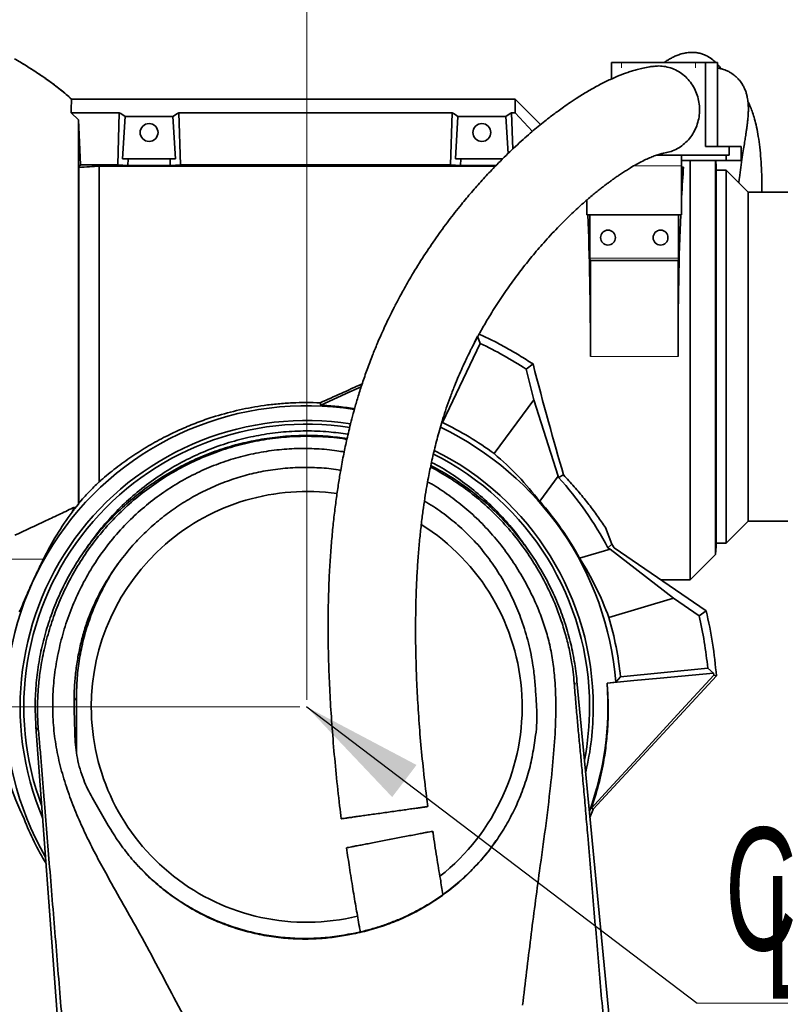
# Model space of a CAD drawing. Header units: millimetres. Extents: x 0 to 11920, y 0 to 8400.
# Tile 49 of 56: x 7250 to 7684, y 6467 to 7029. Entities that reach past the tile are written whole.
import ezdxf

# ---------------------------------------------------------------- set-up
doc = ezdxf.new("R2010")
doc.units = ezdxf.units.MM
doc.header["$LTSCALE"] = 20
doc.header["$PDSIZE"] = -1
doc.styles.add('SLDTEXTSTYLE0', font='TXT', dxfattribs={"width": 0.605})
doc.dimstyles.new('SLDDIMSTYLE0', dxfattribs={"dimtxt": 70, "dimasz": 70, "dimexe": 0, "dimexo": 0.0625, "dimgap": 17.5, "dimtad": 1, "dimdec": 0, "dimrnd": 1e-09, "dimzin": 12, "dimdsep": 46, "dimtxsty": 'SLDTEXTSTYLE0', "dimsah": 1, "dimcen": 0.09, "dimadec": 0, "dimazin": 3, "dimtfac": 1, "dimtofl": 0, "dimtmove": 0, "dimatfit": 3, "dimfxl": 1, "dimfrac": 2, "dimtolj": 1, "dimtzin": 12, "dimarcsym": 0})
doc.dimstyles.new('SLDDIMSTYLE1', dxfattribs={"dimtxt": 70, "dimasz": 70, "dimexe": 0, "dimexo": 0.0625, "dimgap": 17.5, "dimtad": 1, "dimdec": 1, "dimrnd": 1e-09, "dimzin": 12, "dimdsep": 46, "dimtxsty": 'SLDTEXTSTYLE0', "dimsah": 1, "dimcen": 0.09, "dimadec": 0, "dimazin": 3, "dimtfac": 1, "dimtofl": 0, "dimtmove": 0, "dimatfit": 3, "dimfxl": 1, "dimfrac": 2, "dimtolj": 1, "dimtzin": 12, "dimarcsym": 0})
doc.dimstyles.new('SLDDIMSTYLE2', dxfattribs={"dimtxt": 0.18, "dimasz": 70, "dimexe": 0, "dimexo": 0.0625, "dimgap": 0, "dimtad": 0, "dimtih": 1, "dimtoh": 1, "dimdec": 0, "dimrnd": 1e-09, "dimzin": 0, "dimdsep": 46, "dimtxsty": 'Standard', "dimsah": 1, "dimcen": 0.09, "dimadec": 0, "dimazin": 0, "dimtfac": 70, "dimtdec": 0, "dimtofl": 0, "dimtmove": 0, "dimatfit": 3, "dimfxl": 1, "dimfrac": 2, "dimtolj": 1, "dimtzin": 0, "dimarcsym": 0})

# ---------------------------------------------------------------- blocks, each defined once
blk = doc.blocks.new('_D')
at = {"color": 7, "linetype": 'Continuous', "lineweight": 0}
for p, q in [((7022.41, 6693.42), (7022.41, 7399.43)), ((9006.29, 6939.48), (9006.29, 7399.43)), ((7022.41, 7369.43), (9006.29, 7369.43))]:
    blk.add_line(p, q, dxfattribs=at)
at = {"color": 7, "linetype": 'Continuous', "lineweight": 18}
for centre, start, end in [((8014.84, 7423.15), 153.4349, 206.5651), ((8013.86, 7423.15), 333.4349, 26.5651)]:
    blk.add_arc(centre, 120.11, start, end, dxfattribs=at)
for points in [[(7022.41, 7369.43), (7092.41, 7359.43), (7092.41, 7379.43)], [(9006.29, 7369.43), (8936.29, 7379.43), (8936.29, 7359.43)]]:
    blk.add_solid(points, dxfattribs=at)
at = {"color": 7, "linetype": 'Continuous', "lineweight": 18, "insert": (7907.41, 7459.67), "char_height": 70, "attachment_point": 1, "style": 'SLDTEXTSTYLE0'}
blk.add_mtext('1984', dxfattribs=at)
blk = doc.blocks.new('_D_1')
at = {"color": 7, "linetype": 'Continuous', "lineweight": 0}
for p, q in [((7413.79, 6640.48), (7413.79, 7119.43)), ((8806.29, 6840.48), (8806.29, 7119.43)), ((7413.79, 7089.43), (8806.29, 7089.43))]:
    blk.add_line(p, q, dxfattribs=at)
at = {"color": 7, "linetype": 'Continuous', "lineweight": 18}
for points in [[(7413.79, 7089.43), (7483.79, 7079.43), (7483.79, 7099.43)], [(8806.29, 7089.43), (8736.29, 7099.43), (8736.29, 7079.43)]]:
    blk.add_solid(points, dxfattribs=at)
at = {"color": 7, "linetype": 'Continuous', "lineweight": 18, "insert": (8003.1, 7179.67), "char_height": 70, "attachment_point": 1, "style": 'SLDTEXTSTYLE0'}
blk.add_mtext('1393', dxfattribs=at)
blk = doc.blocks.new('_D_2')
at = {"color": 7, "linetype": 'Continuous', "lineweight": 0}
for p, q in [((7409.79, 6636.48), (6331.13, 6636.48)), ((6361.13, 6636.48), (6361.13, 5511.48)), ((7409.79, 5511.48), (6331.13, 5511.48))]:
    blk.add_line(p, q, dxfattribs=at)
at = {"color": 7, "linetype": 'Continuous', "lineweight": 18}
for points in [[(6361.13, 6636.48), (6351.13, 6566.48), (6371.13, 6566.48)], [(6361.13, 5511.48), (6371.13, 5581.48), (6351.13, 5581.48)]]:
    blk.add_solid(points, dxfattribs=at)
at = {"color": 7, "linetype": 'Continuous', "lineweight": 18, "insert": (6270.89, 5967.04), "char_height": 70, "attachment_point": 1, "rotation": 90, "style": 'SLDTEXTSTYLE0'}
blk.add_mtext('1125', dxfattribs=at)
blk = doc.blocks.new('_D_3')
at = {"color": 7, "linetype": 'Continuous', "lineweight": 0}
for p, q in [((7133.69, 6892.98), (7133.69, 7259.43)), ((9006.29, 6939.48), (9006.29, 7259.43)), ((7133.69, 7229.43), (9006.29, 7229.43))]:
    blk.add_line(p, q, dxfattribs=at)
at = {"color": 7, "linetype": 'Continuous', "lineweight": 18}
for points in [[(7133.69, 7229.43), (7203.69, 7219.43), (7203.69, 7239.43)], [(9006.29, 7229.43), (8936.29, 7239.43), (8936.29, 7219.43)]]:
    blk.add_solid(points, dxfattribs=at)
at = {"color": 7, "linetype": 'Continuous', "lineweight": 18, "insert": (7963.05, 7319.67), "char_height": 70, "attachment_point": 1, "style": 'SLDTEXTSTYLE0'}
blk.add_mtext('1873', dxfattribs=at)
blk = doc.blocks.new('SW_SYMBOL_MOD_CL')
at = {"color": 0, "linetype": 'Continuous', "lineweight": 0, "char_height": 15515, "attachment_point": 5, "style": 'SLDTEXTSTYLE0'}
for s, insert in [('C', (8000, 12000)), ('L', (12000, 6000))]:
    blk.add_mtext(s, dxfattribs=dict(at, insert=insert))
blk = doc.blocks.new('SW_NOTE_0_1')
at = {"color": 0, "linetype": 'Continuous', "lineweight": 0}
for p, q in [((0, 0), (331.11, 0)), ((331.11, 0), (0, 0)), ((0, 0), (331.11, 0)), ((331.11, 0), (0, 0)), ((0, 0), (331.11, 0)), ((331.11, 0), (0, 0))]:
    blk.add_line(p, q, dxfattribs=at)
at = {"color": 0, "linetype": 'Continuous', "lineweight": 0, "xscale": 0.004511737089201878, "yscale": 0.004511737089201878, "zscale": 0.004511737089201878}
blk.add_blockref('SW_SYMBOL_MOD_CL', (0.3, 10.67), dxfattribs=at)
at = {"color": 0, "linetype": 'Continuous', "lineweight": 0, "insert": (117.35, 90.79), "char_height": 70, "attachment_point": 1, "style": 'SLDTEXTSTYLE0'}
blk.add_mtext('Axis 3', dxfattribs=at)

msp = doc.modelspace()

# ---------------------------------------------------------------- linework, layer by layer
at = {"color": 7, "linetype": 'Continuous', "lineweight": 35}
for p, q in [((7587.81, 7004.48), (7587.81, 6995.07)), ((7593.45, 7004.48), (7587.81, 7004.48)), ((7635.74, 7004.48), (7593.45, 7004.48)), ((7641.38, 7004.48), (7635.74, 7004.48)), ((7641.38, 6956.48), (7641.38, 7004.48)), ((7641.38, 7004.48), (7648.22, 7004.48)), ((7648.22, 6956.48), (7648.22, 7004.48)), ((7279.59, 6983.48), (7279.59, 6983.48)), ((7279.59, 6983.48), (7532.79, 6983.48)), ((7532.79, 6975.77), (7532.79, 6983.48)), ((7547.28, 6968.99), (7532.79, 6983.48)), ((7279.27, 6975.77), (7283.47, 6971.73)), ((7306.8, 6975.77), (7279.27, 6975.77)), ((7305.9, 6945.93), (7306.8, 6975.77)), ((7310.14, 6973.59), (7308.68, 6949.48)), ((7310.14, 6973.59), (7337.44, 6973.59)), ((7337.44, 6973.59), (7338.9, 6949.48)), ((7341.69, 6945.93), (7340.78, 6975.77)), ((7340.78, 6975.77), (7496.8, 6975.77)), ((7495.9, 6945.93), (7496.8, 6975.77)), ((7500.14, 6973.59), (7498.68, 6949.48)), ((7500.14, 6973.59), (7527.44, 6973.59)), ((7527.44, 6973.59), (7528.72, 6952.48)), ((7531.41, 6955.04), (7530.78, 6975.77)), ((7530.78, 6975.77), (7532.79, 6975.77)), ((7542.61, 6965.1), (7532.79, 6975.77)), ((7284.7, 6945.93), (7283.47, 6971.73)), ((7655, 6956.48), (7641.38, 6956.48)), ((7655, 6956.48), (7661.84, 6956.48)), ((7655, 6956.48), (7655, 6951.48)), ((7661.84, 6956.48), (7661.84, 6948.48)), ((7308.68, 6949.48), (7311.78, 6949.48)), ((7311.78, 6949.48), (7311.66, 6945.58)), ((7335.8, 6949.48), (7311.78, 6949.48)), ((7335.92, 6945.58), (7335.8, 6949.48)), ((7338.9, 6949.48), (7335.8, 6949.48)), ((7498.68, 6949.48), (7501.78, 6949.48)), ((7501.66, 6945.58), (7501.78, 6949.48)), ((7525.8, 6949.48), (7501.78, 6949.48)), ((7627.79, 6951.48), (7613.29, 6951.48)), ((7627.79, 6951.48), (7627.79, 6945.48)), ((7627.79, 6951.48), (7653.29, 6951.48)), ((7653.29, 6951.48), (7653.29, 6948.48)), ((7653.29, 6951.48), (7655, 6951.48)), ((7283.68, 6944.56), (7284.7, 6945.93)), ((7283.68, 6944.56), (7283.68, 6752.82)), ((7284.7, 6945.93), (7305.9, 6945.93)), ((7295.29, 6765.02), (7295.29, 6945.3)), ((7521.55, 6945.3), (7295.29, 6945.3)), ((7311.66, 6945.58), (7305.9, 6945.93)), ((7335.92, 6945.58), (7311.66, 6945.58)), ((7335.92, 6945.58), (7341.69, 6945.93)), ((7495.9, 6945.93), (7341.69, 6945.93)), ((7501.66, 6945.58), (7495.9, 6945.93)), ((7521.82, 6945.58), (7501.66, 6945.58)), ((7627.79, 6948.48), (7653.29, 6948.48)), ((7627.79, 6917.48), (7627.79, 6945.48)), ((7628.93, 6944.62), (7627.79, 6944.62)), ((7628.93, 6944.62), (7627.79, 6943.48)), ((7632.79, 6708.98), (7632.79, 6948.48)), ((7647.24, 6723.43), (7647.24, 6948.48)), ((7647.48, 6944.96), (7647.29, 6948.48)), ((7647.48, 6944.96), (7647.48, 6728)), ((7653.29, 6948.48), (7661.84, 6948.48)), ((7653.29, 6942.98), (7647.48, 6942.98)), ((7665.79, 6930.48), (7653.29, 6942.98)), ((7653.29, 6942.98), (7653.29, 6729.98)), ((7909.44, 6930.48), (7665.79, 6930.48)), ((7665.79, 6742.48), (7665.79, 6930.48)), ((7573.79, 6925.97), (7573.79, 6917.48)), ((7573.79, 6917.48), (7627.79, 6917.48)), ((7575.5, 6892.68), (7575.5, 6917.48)), ((7626.08, 6917.48), (7626.08, 6892.68)), ((7575.79, 6891.48), (7575.57, 6891.48)), ((7575.79, 6891.48), (7575.79, 6836.48)), ((7625.79, 6891.48), (7575.79, 6891.48)), ((7625.79, 6836.48), (7625.79, 6891.48)), ((7626.02, 6891.48), (7625.79, 6891.48)), ((7509.64, 6844.56), (7511.35, 6848.16)), ((7512.81, 6844.07), (7511.35, 6848.16)), ((7512.81, 6844.07), (7491.24, 6798.86)), ((7542.98, 6832.29), (7538.99, 6829.42)), ((7538.99, 6829.42), (7543.54, 6811.82)), ((7421.5, 6810.13), (7421.76, 6808.79)), ((7543.54, 6811.82), (7520.8, 6781.1)), ((7543.54, 6811.82), (7557.4, 6768.17)), ((7491.24, 6798.86), (7490.87, 6798.73)), ((7546.82, 6753.87), (7557.4, 6768.17)), ((7557.59, 6767.43), (7557.4, 6768.17)), ((7560.41, 6768.95), (7557.59, 6767.43)), ((7283.68, 6752.82), (7283.47, 6752.2)), ((7279.94, 6747.73), (7281.22, 6750.62)), ((7281.19, 6749.57), (7283.47, 6752.2)), ((7281.22, 6750.62), (7281.19, 6749.57)), ((7653.29, 6729.98), (7665.79, 6742.48)), ((7665.79, 6742.48), (7909.44, 6742.48)), ((7588, 6729.33), (7584.4, 6738.86)), ((7289.48, 6729.15), (7286.89, 6725.46)), ((7540.69, 6725.46), (7538.11, 6729.15)), ((7586.98, 6726.49), (7569.6, 6721.34)), ((7588, 6729.33), (7585.76, 6727.33)), ((7586.98, 6726.49), (7585.76, 6727.33)), ((7586.98, 6726.49), (7623.27, 6698.53)), ((7588, 6729.33), (7589.26, 6727.4)), ((7589.26, 6727.4), (7641.83, 6691.27)), ((7647.24, 6723.43), (7647.48, 6728)), ((7647.48, 6729.98), (7653.29, 6729.98)), ((7632.79, 6708.98), (7647.24, 6723.43)), ((7616.07, 6708.98), (7632.79, 6708.98)), ((7586.29, 6687.58), (7623.27, 6698.53)), ((7623.27, 6698.53), (7637.83, 6688.52)), ((7641.83, 6691.27), (7637.83, 6688.52)), ((7570.47, 6684.38), (7570.19, 6684.08)), ((7592.87, 6653.72), (7642.73, 6658.52)), ((7642.73, 6658.52), (7646.07, 6655.76)), ((7577.27, 6577.99), (7647.66, 6654.14)), ((7590.23, 6650.55), (7592.87, 6653.72)), ((7646.07, 6655.76), (7646.17, 6654.66)), ((7646.17, 6654.66), (7647.66, 6654.14)), ((7568.09, 6651.2), (7606.99, 6243.48)), ((7585.25, 6650.07), (7590.23, 6650.55)), ((7282.32, 6642.01), (7282.43, 6610)), ((7314.52, 5879.03), (7259.22, 6625.02)), ((7543.89, 6615.93), (7544.5, 6620.25)), ((7291.31, 6584.7), (7300.51, 6568.75)), ((7577.08, 6577.48), (7575.52, 6573.32)), ((7577.08, 6577.48), (7577.09, 6577.48)), ((7577.27, 6577.99), (7577.09, 6577.48)), ((7307.41, 6558.15), (7306.36, 6559.63)), ((7437.41, 6506.29), (7440.26, 6506.84)), ((7440.34, 6507.17), (7437.49, 6506.62))]:
    msp.add_line(p, q, dxfattribs=at)
at = {"color": 8, "linetype": 'Continuous', "lineweight": 18}
for p, q in [((7593.45, 7004.48), (7593.45, 7001.48)), ((7635.74, 7001.48), (7635.74, 7004.48)), ((7627.79, 6945.48), (7600.67, 6945.48)), ((7575.5, 6892.68), (7626.08, 6892.68)), ((7575.79, 6836.48), (7625.79, 6836.48)), ((7207.79, 6720.8), (7263.45, 6720.8)), ((7566.66, 6648.56), (7568.09, 6651.2)), ((7281.07, 6639.82), (7282.32, 6642.01)), ((7260.66, 6622.6), (7259.22, 6625.02)), ((7437.41, 6506.29), (7437.49, 6506.62)), ((7440.26, 6506.84), (7440.34, 6507.17))]:
    msp.add_line(p, q, dxfattribs=at)
at = {"color": 7, "linetype": 'Continuous', "lineweight": 35, "flags": 128}
for points in [[(7421.76, 6808.79), (7438.37, 6816.3), (7444.9, 6819.25)], [(7646.17, 6654.66), (7625.53, 6632.18), (7604.9, 6609.7), (7584.27, 6587.22), (7576.32, 6578.56)], [(7585.25, 6650.07), (7600.46, 6651.49), (7615.66, 6652.91), (7646.07, 6655.76)], [(7576.32, 6578.56), (7576.56, 6578.42), (7577.27, 6577.99)]]:
    msp.add_lwpolyline(points, dxfattribs=at)
at = {"color": 7, "linetype": 'Continuous', "lineweight": 35}
for centre, radius in [((7323.79, 6964.48), 5.1), ((7513.79, 6964.48), 5.1), ((7585.79, 6904.48), 4.25), ((7615.79, 6904.48), 4.25)]:
    msp.add_circle(centre, radius, dxfattribs=at)
for radius, start, end in [(230, 57.0213, 64.5), (172, 80.9003, 209.9289), (163.59, 81.1934, 202.8921), (161.5, 81.2615, 200.5511), (179.91, 53.5, 64.5), (177, 4.5584, 64.4534), (161.5, 0, 63.3927), (163.59, 0, 63.5682), (194.49, 27.8478, 42.3229), (123, 81.9145, 180), (177.42, 28.5738, 41.4262), (123, 308.192, 57.8762), (234.53, 4.3176, 13.5098), (179.91, 5.5, 16.5), (230, 5.5, 13.0782), (172, 339.7617, 4.531), (123, 180, 283.6461), (161.5, 349.1395, 0), (163.59, 346.7985, 0), (173.62, 201.63, 211.0219)]:
    msp.add_arc((7413.79, 6636.48), radius, start, end, dxfattribs=at)
for centre, major_axis, ratio, start_param, end_param in [((7271.24, 6836.48), (13.29, 146.8), 0.574205, 5.966268, 6.009786), ((7376.34, 6836.48), (-13.29, 146.8), 0.574205, 0.2734, 0.316917), ((7461.24, 6836.48), (13.29, 146.8), 0.574205, 5.966268, 6.009786), ((7566.34, 6836.48), (-13.29, 146.8), 0.574205, 0.2734, 0.316917), ((7632.47, 6836.48), (0, 127.5), 0.052408, 0.558264, 0.776361), ((7569.11, 6836.48), (0, 127.5), 0.052408, 4.712389, 5.400778), ((7632.47, 6836.48), (0, 127.5), 0.052408, 0.882407, 1.570796), ((7575.57, 6892.68), (0, 1.2), 0.052408, 1.570796, 3.141593), ((7626.02, 6892.68), (0, 1.2), 0.052408, 3.141593, 4.712389), ((7548.8, 6836.48), (-33.06, 127.49), 0.05073, 1.590519, 2.1158), ((7463.56, 6836.48), (280.22, 127.36), 0.021684, 4.551899, 4.63781), ((7404.05, 6643.69), (145.27, -107.5), 0.997748, 1.294881, 1.503667), ((7413.79, 6646.96), (0, 167.76), 0.998048, 0.926393, 1.11499), ((7467.25, 6626.63), (220.36, -40.62), 0.970125, 2.728921, 2.739103), ((7417.23, 6624.86), (-51.33, 173.28), 0.997748, 4.779518, 4.988305), ((7413.79, 6649.75), (0, 179.34), 0.997258, 1.494176, 2.016244)]:
    msp.add_ellipse(centre, major_axis=major_axis, ratio=ratio, start_param=start_param, end_param=end_param, dxfattribs=at)
for points, knots in [([(7246.94, 7006.6), (7248.09, 7005.92), (7250.37, 7004.58), (7253.72, 7002.53), (7256.95, 7000.5), (7260.07, 6998.46), (7263.08, 6996.43), (7267.51, 6993.32), (7273.13, 6989.15), (7277.5, 6985.32), (7279.59, 6983.48)], [0, 0, 0, 0, 0.100257, 0.1980932, 0.2934878, 0.3864245, 0.4768923, 0.5648851, 0.7916508, 1, 1, 1, 1]), ([(7647.29, 7004.48), (7647.17, 7004.62), (7646.29, 7005.62), (7644.22, 7007.14), (7641.37, 7008.71), (7638.76, 7009.59), (7636.6, 7010.06), (7634.32, 7010.27), (7632.07, 7010.21), (7629.57, 7009.87), (7627.01, 7009.2), (7624.58, 7008.29), (7622.5, 7007.3), (7620.71, 7006.3), (7619.23, 7005.39), (7618.31, 7004.74), (7617.94, 7004.48)], [0, 0, 0, 0, 0.016951, 0.122609, 0.232455, 0.298565, 0.366295, 0.435915, 0.512048, 0.596527, 0.686618, 0.767953, 0.837072, 0.896891, 0.958242, 1, 1, 1, 1]), ([(7279.13, 6983.87), (7278.96, 6984.04), (7277, 6985.92), (7272.79, 6989.32), (7266.44, 6994.16), (7259.41, 6998.94), (7254.37, 7002.19), (7251.66, 7003.78), (7251.53, 7003.86)], [0, 0, 0, 0, 0.021061, 0.239876, 0.473529, 0.722306, 0.98646, 1, 1, 1, 1]), ([(7612.15, 7002.28), (7611.33, 7002.2), (7609.22, 7001.97), (7606.03, 7001.34), (7602.73, 7000.55), (7599.84, 6999.72), (7596.31, 6998.57), (7592.1, 6996.99), (7586.8, 6994.68), (7580.97, 6991.79), (7574.79, 6988.35), (7569.18, 6984.91), (7564.42, 6981.79), (7560.66, 6979.18), (7557.51, 6976.92), (7554.75, 6974.87), (7551.93, 6972.71), (7548.63, 6970.11), (7545.04, 6967.17), (7541.2, 6963.92), (7537.2, 6960.41), (7532.96, 6956.54), (7528.65, 6952.44), (7524.41, 6948.25), (7519.49, 6943.22), (7513.98, 6937.3), (7507.93, 6930.44), (7501.55, 6922.81), (7494.82, 6914.23), (7487.69, 6904.46), (7480.7, 6894.13), (7475.28, 6885.42), (7471.4, 6878.79), (7469.11, 6874.73), (7467.11, 6871.08), (7465.45, 6867.96), (7464.11, 6865.39), (7462.97, 6863.15), (7461.78, 6860.77), (7460.32, 6857.78), (7458.5, 6853.94), (7456.35, 6849.23), (7453.91, 6843.61), (7451.15, 6836.85), (7448.3, 6829.34), (7445.61, 6821.56), (7443.28, 6814.24), (7441.29, 6807.45), (7439.61, 6801.21), (7438.2, 6795.63), (7437.05, 6790.7), (7436.06, 6786.26), (7435.15, 6781.93), (7434.26, 6777.4), (7433.22, 6771.8), (7432.08, 6765.01), (7430.86, 6756.89), (7429.71, 6748.1), (7428.67, 6738.63), (7427.75, 6728.42), (7426.97, 6717.38), (7426.38, 6705.44), (7426.03, 6692.56), (7425.95, 6678.78), (7426.18, 6664.15), (7426.76, 6648.71), (7427.68, 6632.51), (7428.95, 6615.57), (7430.59, 6597.94), (7432.11, 6583.54), (7433.18, 6575.03), (7433.49, 6572.6)], [0, 0, 0, 0, 0.007112, 0.018275, 0.027849, 0.036272, 0.044533, 0.060326, 0.07628, 0.096607, 0.11815, 0.138786, 0.153589, 0.166915, 0.17766, 0.186105, 0.195645, 0.207131, 0.22059, 0.233301, 0.247402, 0.262715, 0.278006, 0.293029, 0.307765, 0.330307, 0.352054, 0.372968, 0.399667, 0.426032, 0.452549, 0.479129, 0.489196, 0.498639, 0.506754, 0.513565, 0.519093, 0.523356, 0.527923, 0.534164, 0.542053, 0.551555, 0.56263, 0.575226, 0.590368, 0.604392, 0.617183, 0.628797, 0.639283, 0.648679, 0.656566, 0.66353, 0.670332, 0.677596, 0.68532, 0.697087, 0.709795, 0.723458, 0.738093, 0.753723, 0.770617, 0.788954, 0.808744, 0.829997, 0.852713, 0.876904, 0.902582, 0.929727, 0.958268, 0.988081, 1, 1, 1, 1]), ([(7617.67, 6952.77), (7618.73, 6952.94), (7621.09, 6953.32), (7624.58, 6954.74), (7628.01, 6956.82), (7631.09, 6959.52), (7633.68, 6962.7), (7635.74, 6966.33), (7637.2, 6970.24), (7638.02, 6974.4), (7638.17, 6978.6), (7637.65, 6982.82), (7636.49, 6986.84), (7634.69, 6990.64), (7632.33, 6994.03), (7629.45, 6996.98), (7626.17, 6999.34), (7622.53, 7001.12), (7618.7, 7002.17), (7615.18, 7002.59), (7613.02, 7002.34), (7612.15, 7002.24)], [0, 0, 0, 0, 0.044061, 0.097444, 0.152374, 0.205719, 0.260608, 0.313934, 0.368805, 0.42215, 0.477043, 0.530436, 0.585382, 0.638826, 0.693824, 0.747292, 0.802311, 0.855759, 0.910756, 0.964155, 1, 1, 1, 1]), ([(7650.24, 7000.9), (7649.99, 7001.31), (7649.42, 7002.23), (7648.65, 7003.02), (7648.22, 7003.46)], [0, 0, 0, 0, 0.433168, 1, 1, 1, 1]), ([(7660.47, 6935.8), (7660.58, 6936.74), (7660.9, 6939.69), (7661.59, 6944.63), (7662.42, 6950.21), (7663.18, 6955.04), (7663.79, 6958.89), (7664.23, 6961.71), (7664.56, 6963.87), (7664.84, 6965.75), (7665.11, 6967.69), (7665.39, 6969.79), (7665.65, 6972.16), (7665.85, 6974.79), (7665.95, 6977.3), (7665.92, 6979.49), (7665.81, 6981.27), (7665.63, 6982.93), (7665.34, 6984.65), (7664.89, 6986.51), (7664.19, 6988.65), (7663.2, 6990.84), (7661.95, 6992.92), (7660.13, 6995.24), (7657.83, 6997.36), (7655.56, 6998.86), (7653.46, 6999.88), (7651.92, 7000.45), (7650.69, 7000.81), (7649.66, 7001.05), (7648.84, 7001.21), (7648.37, 7001.27), (7648.22, 7001.29)], [0, 0, 0, 0, 0.026186, 0.082621, 0.140535, 0.19052, 0.23369, 0.270742, 0.294832, 0.319988, 0.346638, 0.374951, 0.407374, 0.445505, 0.488834, 0.524742, 0.554577, 0.578935, 0.604987, 0.634123, 0.666484, 0.711117, 0.75212, 0.790073, 0.8308, 0.877527, 0.908192, 0.93282, 0.951384, 0.96982, 0.990371, 1, 1, 1, 1]), ([(7279.27, 6975.77), (7279.29, 6976.58), (7279.33, 6978.21), (7279.38, 6980.13), (7279.44, 6981.66), (7279.49, 6982.71), (7279.54, 6983.36), (7279.58, 6983.44), (7279.59, 6983.48)], [0, 0, 0, 0, 0.16763, 0.335761, 0.505428, 0.675613, 0.837581, 1, 1, 1, 1]), ([(7673.62, 6930.48), (7673.63, 6932.47), (7673.65, 6937.1), (7673.43, 6944), (7672.98, 6951.09), (7672.31, 6957.63), (7671.43, 6963.56), (7670.38, 6968.72), (7669.25, 6973.04), (7668.09, 6976.62), (7666.97, 6979.47), (7666.18, 6981.3), (7665.76, 6982.11), (7665.69, 6982.25)], [0, 0, 0, 0, 0.092945, 0.215548, 0.334375, 0.450007, 0.562917, 0.670412, 0.766986, 0.852899, 0.930218, 0.987872, 1, 1, 1, 1]), ([(7283.47, 6752.2), (7283.47, 6755.31), (7283.47, 6761.52), (7283.47, 6771.54), (7283.47, 6782.03), (7283.47, 6792.75), (7283.47, 6803.5), (7283.47, 6814.29), (7283.47, 6825.31), (7283.47, 6836.72), (7283.47, 6848.38), (7283.47, 6860.32), (7283.47, 6872.19), (7283.47, 6883.82), (7283.47, 6894.99), (7283.47, 6905.76), (7283.47, 6916.14), (7283.47, 6925.94), (7283.47, 6935.02), (7283.47, 6943.42), (7283.47, 6951.13), (7283.47, 6957.78), (7283.47, 6963.35), (7283.47, 6968), (7283.47, 6970.49), (7283.47, 6971.73)], [0, 0, 0, 0, 0.042462, 0.084925, 0.1285, 0.172076, 0.212923, 0.253769, 0.295603, 0.337437, 0.382008, 0.426578, 0.472443, 0.518307, 0.562883, 0.60746, 0.653329, 0.699199, 0.743821, 0.788442, 0.834362, 0.880282, 0.92017, 0.960113, 1, 1, 1, 1]), ([(7482.92, 6579.57), (7482.67, 6581.48), (7481.66, 6589.02), (7480.19, 6602.18), (7478.6, 6618.74), (7477.41, 6634.64), (7476.59, 6649.78), (7476.1, 6664.09), (7475.91, 6677.53), (7475.98, 6690.07), (7476.27, 6701.75), (7476.76, 6712.55), (7477.41, 6722.52), (7478.21, 6731.72), (7479.11, 6740.25), (7480.12, 6748.17), (7481.19, 6755.5), (7482.23, 6761.85), (7483.23, 6767.28), (7484.13, 6771.9), (7485.07, 6776.34), (7486.1, 6780.94), (7487.25, 6785.68), (7488.54, 6790.65), (7489.96, 6795.77), (7491.61, 6801.29), (7493.53, 6807.19), (7495.71, 6813.4), (7498.06, 6819.51), (7500.39, 6825.13), (7502.5, 6829.94), (7504.33, 6833.91), (7505.84, 6837.06), (7507.02, 6839.46), (7508.04, 6841.47), (7509.1, 6843.53), (7510.39, 6845.98), (7511.95, 6848.87), (7513.77, 6852.15), (7515.8, 6855.67), (7519.16, 6861.33), (7523.85, 6868.73), (7529.89, 6877.51), (7536.06, 6885.83), (7542.47, 6893.86), (7549.45, 6902.02), (7557.09, 6910.26), (7563.57, 6916.68), (7568.5, 6921.28), (7571.66, 6924.13), (7574.6, 6926.69), (7577.23, 6928.9), (7579.56, 6930.81), (7581.6, 6932.43), (7583.39, 6933.83), (7584.96, 6935.02), (7586.48, 6936.15), (7588.08, 6937.31), (7589.9, 6938.62), (7591.93, 6940.02), (7594.1, 6941.47), (7596.33, 6942.9), (7599.07, 6944.58), (7602.22, 6946.41), (7605.63, 6948.21), (7608.75, 6949.69), (7611.15, 6950.69), (7612.91, 6951.36), (7614.17, 6951.79), (7615.41, 6952.17), (7616.56, 6952.48), (7617.29, 6952.65), (7617.6, 6952.69), (7617.68, 6952.7)], [0, 0, 0, 0, 0.010342, 0.040872, 0.070048, 0.097762, 0.123933, 0.148505, 0.171445, 0.192759, 0.212492, 0.2307, 0.247442, 0.262854, 0.277265, 0.290733, 0.303285, 0.314942, 0.323635, 0.33177, 0.339354, 0.347339, 0.356627, 0.365383, 0.37509, 0.385783, 0.397514, 0.410357, 0.424082, 0.436666, 0.44766, 0.456973, 0.464578, 0.470327, 0.474524, 0.479529, 0.485806, 0.493239, 0.501959, 0.511783, 0.521753, 0.548911, 0.576097, 0.60318, 0.631038, 0.660564, 0.694852, 0.730849, 0.745403, 0.759548, 0.772492, 0.784235, 0.794429, 0.803523, 0.81153, 0.818463, 0.824671, 0.832063, 0.840367, 0.849929, 0.860237, 0.870917, 0.881945, 0.900107, 0.917927, 0.934784, 0.950741, 0.959046, 0.967363, 0.975664, 0.984666, 0.995555, 1, 1, 1, 1]), ([(7295.29, 6945.3), (7293.47, 6945.18), (7289.83, 6944.93), (7285.73, 6944.68), (7283.68, 6944.56)], [0, 0, 0, 0, 0.499514, 1, 1, 1, 1]), ([(7542.98, 6832.29), (7540.37, 6833.97), (7535.14, 6837.33), (7527.03, 6841.99), (7519.41, 6846.05), (7514.42, 6848.39), (7512.25, 6849.4)], [0, 0, 0, 0, 0.264537, 0.529577, 0.796056, 1, 1, 1, 1]), ([(7421.5, 6810.13), (7418.83, 6810.21), (7413.5, 6810.38), (7405.47, 6810.16), (7397.44, 6809.6), (7387.37, 6808.43), (7375.37, 6806.25), (7363.03, 6802.97), (7352.38, 6799.34), (7343.35, 6795.71), (7334.04, 6791.37), (7324.58, 6786.26), (7314.98, 6780.29), (7305.84, 6773.77), (7299.37, 6768.57), (7295.97, 6765.61), (7295.29, 6765.02)], [0, 0, 0, 0, 0.057288, 0.114577, 0.17237, 0.230163, 0.332252, 0.434337, 0.50449, 0.574704, 0.644849, 0.72725, 0.809642, 0.894285, 0.978917, 1, 1, 1, 1]), ([(7441.1, 6806.64), (7440.82, 6806.7), (7437.5, 6807.34), (7431.05, 6808.13), (7424.86, 6808.57), (7421.76, 6808.79)], [0, 0, 0, 0, 0.043422, 0.521012, 1, 1, 1, 1]), ([(7289.57, 6729.09), (7290.26, 6730.13), (7293.3, 6734.72), (7299.58, 6742.25), (7308.44, 6751.64), (7318.25, 6760.3), (7328.71, 6768.06), (7339.7, 6774.85), (7351.12, 6780.65), (7363.13, 6785.51), (7375.46, 6789.29), (7387.98, 6792), (7400.58, 6793.66), (7413.42, 6794.23), (7425.75, 6793.8), (7433.72, 6792.67), (7437.4, 6792.14)], [0, 0, 0, 0, 0.022135, 0.09739, 0.173174, 0.250641, 0.32869, 0.4036, 0.479036, 0.5553, 0.6327, 0.707038, 0.781893, 0.857556, 0.934338, 1, 1, 1, 1]), ([(7259.22, 6625.02), (7259.02, 6628.84), (7258.6, 6636.71), (7259.12, 6648.65), (7260.55, 6660.75), (7262.93, 6672.7), (7266.23, 6684.42), (7270.44, 6695.86), (7275.55, 6706.92), (7281.5, 6717.54), (7288.27, 6727.67), (7295.81, 6737.24), (7304.07, 6746.19), (7313.02, 6754.46), (7322.59, 6762), (7332.72, 6768.77), (7343.35, 6774.72), (7354.41, 6779.83), (7365.84, 6784.04), (7377.57, 6787.34), (7389.52, 6789.72), (7401.62, 6791.16), (7413.79, 6791.63), (7425.57, 6791.22), (7433.21, 6790.19), (7436.83, 6789.71)], [0, 0, 0, 0, 0.041342, 0.085214, 0.129084, 0.17295, 0.216809, 0.26066, 0.3045, 0.348329, 0.392146, 0.435949, 0.479737, 0.52351, 0.56727, 0.611017, 0.654751, 0.698473, 0.742184, 0.785887, 0.829585, 0.873277, 0.916967, 0.960657, 1, 1, 1, 1]), ([(7260.66, 6622.6), (7260.52, 6624.41), (7260.23, 6628.03), (7260.04, 6634.42), (7260.15, 6641.67), (7260.75, 6650.15), (7261.99, 6659.82), (7264.11, 6670.69), (7267.22, 6682.21), (7271.22, 6693.54), (7276.15, 6704.7), (7282.06, 6715.64), (7288.92, 6726.22), (7296.7, 6736.32), (7305.34, 6745.8), (7314.82, 6754.58), (7325.09, 6762.63), (7336.13, 6769.86), (7347.73, 6776.08), (7359.69, 6781.21), (7371.92, 6785.29), (7384.58, 6788.36), (7397.39, 6790.31), (7410.24, 6791.17), (7422.98, 6790.83), (7431.85, 6790.16), (7436.39, 6789.28), (7436.73, 6789.22)], [0, 0, 0, 0, 0.020041, 0.040089, 0.069029, 0.097999, 0.131532, 0.173915, 0.216902, 0.259897, 0.303405, 0.34828, 0.393672, 0.439063, 0.485302, 0.531657, 0.578012, 0.625559, 0.67347, 0.719426, 0.765383, 0.812005, 0.859322, 0.90462, 0.950243, 0.996358, 1, 1, 1, 1]), ([(7358.88, 6431.53), (7351.89, 6444.48), (7341.41, 6463.91), (7327.74, 6489.98), (7317.82, 6508.36), (7308.13, 6525.52), (7299.98, 6539.82), (7293.13, 6552.49), (7287.58, 6563.55), (7282.48, 6574.85), (7277.96, 6586.45), (7274.15, 6598.3), (7271.19, 6610.45), (7269.28, 6622.88), (7268.57, 6635.6), (7269.03, 6648.32), (7270.58, 6660.91), (7273.13, 6673.27), (7276.69, 6685.51), (7281.33, 6697.54), (7287.07, 6709.24), (7293.9, 6720.5), (7301.83, 6731.26), (7310.53, 6741.04), (7319.81, 6749.76), (7329.52, 6757.43), (7339.99, 6764.32), (7350.87, 6770.17), (7361.97, 6774.94), (7373.19, 6778.71), (7384.79, 6781.53), (7396.48, 6783.33), (7408.07, 6784.15), (7419.56, 6783.97), (7428.63, 6783.26), (7433.81, 6782.29), (7435.18, 6782.03)], [0, 0, 0, 0, 0.0932471, 0.1398702, 0.1864961, 0.2255792, 0.2646625, 0.2907428, 0.316842, 0.3430558, 0.3693318, 0.3957515, 0.4219884, 0.4485954, 0.4754228, 0.5026712, 0.5290839, 0.5554988, 0.5822542, 0.6093761, 0.6364222, 0.6639079, 0.6916189, 0.7198012, 0.7452149, 0.7706278, 0.7964406, 0.8226747, 0.8468157, 0.8709565, 0.8956508, 0.9203454, 0.9438423, 0.9673394, 0.9913405, 1, 1, 1, 1]), ([(7485.03, 6776.13), (7485.6, 6775.86), (7489.95, 6773.72), (7497.65, 6768.8), (7508.07, 6761.33), (7517.78, 6752.92), (7526.7, 6743.73), (7533.45, 6735.78), (7536.92, 6730.67), (7538, 6729.08)], [0, 0, 0, 0, 0.026197, 0.203298, 0.382268, 0.563801, 0.740933, 0.919307, 1, 1, 1, 1]), ([(7433.21, 6771.58), (7432.74, 6771.67), (7428.71, 6772.47), (7420.94, 6773.07), (7409.9, 6773.36), (7398.72, 6772.61), (7387.78, 6770.93), (7377.24, 6768.39), (7367.08, 6765.05), (7357.13, 6760.84), (7347.57, 6755.84), (7338.53, 6750.13), (7330, 6743.73), (7321.94, 6736.62), (7314.13, 6728.53), (7306.77, 6719.49), (7299.96, 6709.41), (7293.94, 6698.69), (7290.74, 6691.1), (7289.14, 6687.3)], [0, 0, 0, 0, 0.007911, 0.068316, 0.128719, 0.191009, 0.253299, 0.311645, 0.369992, 0.430031, 0.490072, 0.548527, 0.606983, 0.667024, 0.727066, 0.794212, 0.86136, 0.930679, 1, 1, 1, 1]), ([(7484.48, 6773.51), (7488.16, 6771.46), (7495.53, 6767.37), (7505.9, 6760.09), (7515.74, 6752), (7524.94, 6743), (7533.41, 6733.22), (7541.03, 6722.77), (7547.76, 6711.76), (7553.61, 6700.15), (7558.11, 6688.97), (7561.35, 6678.77), (7563.62, 6669.79), (7565.13, 6661.9), (7566.13, 6654.79), (7566.48, 6650.64), (7566.66, 6648.56)], [0, 0, 0, 0, 0.080718, 0.161422, 0.242677, 0.324793, 0.408074, 0.490436, 0.572937, 0.655297, 0.739623, 0.803917, 0.860713, 0.917485, 0.958747, 1, 1, 1, 1]), ([(7484.65, 6774.31), (7488.06, 6772.47), (7495.04, 6768.7), (7504.98, 6761.99), (7514.56, 6754.46), (7523.51, 6746.19), (7531.77, 6737.24), (7539.31, 6727.67), (7546.08, 6717.54), (7552.04, 6706.92), (7557.05, 6696.05), (7561.14, 6685.03), (7564.32, 6673.94), (7566.74, 6662.66), (7567.64, 6655.02), (7568.09, 6651.2)], [0, 0, 0, 0, 0.074705, 0.15307, 0.231459, 0.309872, 0.38831, 0.466775, 0.545266, 0.623778, 0.70231, 0.776714, 0.851132, 0.925563, 1, 1, 1, 1]), ([(7283.68, 6752.82), (7285.58, 6754.94), (7289.37, 6759.2), (7293.31, 6763.07), (7295.29, 6765.02)], [0, 0, 0, 0, 0.498398, 1, 1, 1, 1]), ([(7482.82, 6765), (7483.56, 6764.6), (7487.76, 6762.34), (7494.91, 6757.44), (7504.24, 6750.27), (7512.95, 6742.27), (7521.12, 6733.48), (7528.59, 6723.95), (7535.34, 6713.72), (7541.3, 6702.91), (7546.08, 6692.44), (7549.73, 6682.46), (7552.39, 6673.04), (7554.26, 6663.34), (7555.57, 6652.28), (7556.11, 6640.43), (7555.9, 6625.8), (7554.87, 6609.61), (7552.84, 6589.37), (7550.09, 6567.1), (7546.03, 6538.15), (7541.6, 6504.48), (7538.58, 6478.88), (7537.06, 6466.08)], [0, 0, 0, 0, 0.007664, 0.043201, 0.078739, 0.114971, 0.151203, 0.188551, 0.225902, 0.26372, 0.302, 0.331784, 0.361563, 0.39213, 0.422705, 0.464111, 0.501267, 0.557217, 0.61318, 0.688189, 0.763217, 0.881601, 1, 1, 1, 1]), ([(7560.41, 6768.95), (7562.48, 6766.71), (7566.65, 6762.2), (7572.31, 6755.39), (7577.53, 6748.65), (7581.51, 6743.12), (7583.66, 6739.95), (7584.4, 6738.86)], [0, 0, 0, 0, 0.21716, 0.435717, 0.658855, 0.883677, 1, 1, 1, 1]), ([(7512.38, 6728.07), (7509.76, 6730.87), (7504.53, 6736.48), (7495.7, 6744.07), (7487.86, 6749.99), (7482.71, 6753.01), (7480.99, 6754.02)], [0, 0, 0, 0, 0.281979, 0.563947, 0.854274, 1, 1, 1, 1]), ([(7247.16, 6734.47), (7253.12, 6737.26), (7261.81, 6741.31), (7273.21, 6746.65), (7278.55, 6749.3), (7281.22, 6750.62)], [0, 0, 0, 0, 0.522183, 0.761064, 1, 1, 1, 1]), ([(7545.08, 6635.05), (7544.92, 6637.99), (7544.58, 6643.87), (7543.96, 6652.69), (7542.67, 6663.01), (7540.15, 6674.71), (7536.28, 6686.99), (7531.55, 6698.28), (7526.13, 6708.66), (7519.82, 6718.7), (7514.86, 6724.94), (7512.38, 6728.07)], [0, 0, 0, 0, 0.087946, 0.175883, 0.263726, 0.39811, 0.532493, 0.647739, 0.762984, 0.881494, 1, 1, 1, 1]), ([(7263.45, 6720.8), (7263.11, 6720.11), (7262.43, 6718.73), (7261.22, 6716.27), (7259.93, 6713.61), (7258.57, 6710.74), (7257.17, 6707.7), (7255.76, 6704.57), (7254.43, 6701.51), (7253.22, 6698.67), (7252.16, 6696.16), (7251.29, 6694.09), (7250.59, 6692.5), (7250, 6691.24), (7249.78, 6690.96), (7249.65, 6690.8)], [0, 0, 0, 0, 0.074114, 0.148273, 0.222147, 0.296034, 0.375311, 0.454578, 0.534557, 0.614506, 0.690409, 0.766283, 0.836868, 0.907435, 1, 1, 1, 1]), ([(7282.32, 6642.01), (7282.4, 6645.68), (7282.55, 6653.06), (7283.95, 6664.15), (7286.25, 6675.21), (7289.5, 6686.03), (7293.6, 6696.47), (7298.6, 6706.44), (7302.89, 6713.85), (7305.77, 6717.72), (7306.41, 6718.59)], [0, 0, 0, 0, 0.135165, 0.271268, 0.410335, 0.550427, 0.686004, 0.822536, 0.96055, 1, 1, 1, 1]), ([(7289.14, 6687.3), (7288.24, 6684.67), (7286.46, 6679.39), (7284.38, 6671.26), (7282.76, 6663), (7281.64, 6654.53), (7281.01, 6645.9), (7281.02, 6634.21), (7281.3, 6625.44), (7281.49, 6619.59)], [0, 0, 0, 0, 0.121189, 0.24238, 0.36531, 0.488242, 0.615839, 0.743436, 1, 1, 1, 1]), ([(7566.66, 6648.56), (7566.79, 6646.85), (7567.04, 6643.39), (7567.59, 6636.73), (7568.31, 6628.65), (7569.19, 6619.25), (7570.09, 6609.87), (7571.06, 6599.44), (7572.08, 6587.97), (7573.16, 6575.52), (7574.91, 6554.8), (7577.36, 6525.82), (7580.55, 6488.49), (7583.8, 6451.11), (7587.1, 6413.7), (7590.45, 6376.29), (7593.86, 6338.88), (7597.33, 6301.48), (7600.85, 6264.13), (7604.38, 6226.86), (7609.09, 6177.21), (7617.29, 6090.25), (7626, 5997.83), (7634.04, 5912.31), (7638.11, 5869.39), (7641.15, 5837.17), (7643.14, 5815.64), (7645.14, 5794.12), (7647.14, 5772.61), (7648.51, 5758.33), (7649.2, 5751.19)], [0, 0, 0, 0, 0.005897, 0.011855, 0.0223, 0.032772, 0.043271, 0.053752, 0.067607, 0.081474, 0.095342, 0.136896, 0.178448, 0.22005, 0.261651, 0.303217, 0.344782, 0.386445, 0.42811, 0.46966, 0.51121, 0.594309, 0.760507, 0.820377, 0.880246, 0.904195, 0.928153, 0.952112, 0.97606, 1, 1, 1, 1]), ([(7576.32, 6578.56), (7577.78, 6583.09), (7580.71, 6592.18), (7583.41, 6605.09), (7585.07, 6617.03), (7585.87, 6627.97), (7586.01, 6639.01), (7585.51, 6646.38), (7585.25, 6650.07)], [0, 0, 0, 0, 0.196092, 0.393548, 0.543629, 0.694312, 0.846843, 1, 1, 1, 1]), ([(7544.5, 6620.25), (7544.78, 6622.7), (7545.35, 6627.62), (7545.17, 6632.56), (7545.08, 6635.05)], [0, 0, 0, 0, 0.497589, 1, 1, 1, 1]), ([(7318.44, 5872.49), (7317.62, 5883.33), (7315.98, 5905.01), (7313.55, 5937.5), (7310.11, 5983.42), (7305.65, 6042.79), (7300.19, 6115.6), (7295.65, 6176.18), (7292.04, 6224.54), (7289.34, 6260.7), (7286.62, 6296.89), (7283.87, 6333.11), (7281.24, 6367.34), (7278.73, 6399.58), (7276.34, 6429.81), (7273.59, 6464.12), (7270.47, 6502.47), (7267.64, 6537.23), (7265.45, 6564.36), (7264.15, 6580.61), (7263.12, 6593.62), (7262.32, 6603.38), (7261.51, 6613.1), (7260.95, 6619.43), (7260.66, 6622.6)], [0, 0, 0, 0, 0.043326, 0.086654, 0.129982, 0.227046, 0.324111, 0.421174, 0.469409, 0.517653, 0.565891, 0.614116, 0.662336, 0.702545, 0.742758, 0.782966, 0.83956, 0.896157, 0.922075, 0.947995, 0.961006, 0.974039, 0.987036, 1, 1, 1, 1]), ([(7281.49, 6619.59), (7281.59, 6617.5), (7281.8, 6613.33), (7282.79, 6607.09), (7284.3, 6600.89), (7286.29, 6595.06), (7288.61, 6589.64), (7290.41, 6586.35), (7291.31, 6584.7)], [0, 0, 0, 0, 0.170866, 0.341734, 0.517549, 0.693365, 0.846261, 1, 1, 1, 1]), ([(7440.26, 6506.84), (7443.73, 6507.6), (7450.68, 6509.12), (7460.84, 6512.5), (7470.7, 6516.61), (7480.16, 6521.53), (7489.17, 6527.21), (7497.67, 6533.61), (7505.62, 6540.66), (7512.97, 6548.34), (7519.66, 6556.61), (7525.66, 6565.43), (7530.92, 6574.68), (7535.45, 6584.41), (7539.16, 6594.6), (7542.1, 6605.15), (7543.29, 6612.34), (7543.89, 6615.93)], [0, 0, 0, 0, 0.065765, 0.131767, 0.19777, 0.263537, 0.329272, 0.395239, 0.46121, 0.526953, 0.593372, 0.660018, 0.72667, 0.793098, 0.862024, 0.931071, 1, 1, 1, 1]), ([(7433.54, 6572.6), (7433.54, 6572.6), (7433.53, 6572.6), (7434.36, 6572.72), (7435.84, 6572.93), (7437.96, 6573.23), (7440.55, 6573.59), (7443.59, 6574.02), (7446.95, 6574.5), (7450.61, 6575.01), (7454.46, 6575.56), (7458.46, 6576.12), (7462.51, 6576.69), (7466.53, 6577.26), (7470.39, 6577.81), (7473.97, 6578.31), (7477.11, 6578.76), (7479.69, 6579.12), (7481.54, 6579.38), (7482.69, 6579.54), (7482.81, 6579.56), (7482.86, 6579.57)], [0, 0, 0, 0, 0.039553, 0.09426, 0.15042, 0.202412, 0.255747, 0.305484, 0.356522, 0.405216, 0.455253, 0.504572, 0.555361, 0.60697, 0.660238, 0.714999, 0.77158, 0.828794, 0.887847, 0.945445, 1, 1, 1, 1]), ([(7300.51, 6568.75), (7302.43, 6565.61), (7306.27, 6559.33), (7313.03, 6550.55), (7320.46, 6542.32), (7328.59, 6534.75), (7337.38, 6527.91), (7346.75, 6521.81), (7356.64, 6516.53), (7366.88, 6512.13), (7377.41, 6508.67), (7388.16, 6506.13), (7399.1, 6504.49), (7409.5, 6503.82), (7419.28, 6503.98), (7428.39, 6504.73), (7434.4, 6505.77), (7437.41, 6506.29)], [0, 0, 0, 0, 0.069591, 0.139428, 0.209261, 0.278846, 0.348502, 0.418417, 0.488326, 0.557974, 0.626137, 0.694558, 0.762973, 0.831129, 0.887395, 0.943735, 1, 1, 1, 1]), ([(7485.65, 6565.48), (7485.66, 6565.48), (7485.69, 6565.49), (7484.88, 6565.33), (7483.26, 6565.02), (7480.91, 6564.57), (7477.92, 6563.99), (7474.52, 6563.33), (7470.73, 6562.6), (7466.85, 6561.86), (7462.84, 6561.08), (7458.91, 6560.32), (7455.04, 6559.58), (7451.36, 6558.87), (7447.91, 6558.2), (7444.65, 6557.58), (7442.84, 6557.23), (7441.9, 6557.05)], [0, 0, 0, 0, 0.038506, 0.115957, 0.190537, 0.267503, 0.338299, 0.411448, 0.477491, 0.545659, 0.608395, 0.673, 0.734997, 0.798704, 0.862427, 0.92782, 1, 1, 1, 1]), ([(7491.57, 6529.44), (7491.07, 6532.35), (7489.86, 6539.4), (7487.97, 6551.05), (7486.52, 6560.15), (7485.81, 6565.14), (7485.76, 6565.49)], [0, 0, 0, 0, 0.243527, 0.591219, 0.970676, 1, 1, 1, 1]), ([(7436.52, 6556.01), (7437.07, 6552.28), (7438.23, 6544.43), (7440.09, 6532.83), (7441.99, 6521.54), (7443.41, 6513.41), (7444.21, 6509.03), (7444.39, 6508.07)], [0, 0, 0, 0, 0.233166, 0.49072, 0.726023, 0.939578, 1, 1, 1, 1]), ([(7441.9, 6557.05), (7441.05, 6556.88), (7439.34, 6556.55), (7437.66, 6556.23), (7436.63, 6556.03), (7436.58, 6556.02), (7436.55, 6556.01)], [0, 0, 0, 0, 0.254024, 0.515535, 0.769492, 1, 1, 1, 1]), ([(7521.94, 6560.22), (7521.03, 6558.88), (7518.03, 6554.44), (7512.05, 6547.44), (7504.24, 6539.47), (7495.84, 6532.32), (7486.96, 6525.95), (7477.44, 6520.26), (7468.62, 6515.98), (7460.8, 6512.84), (7454.13, 6510.57), (7447.3, 6508.63), (7442.66, 6507.66), (7440.34, 6507.17)], [0, 0, 0, 0, 0.048825, 0.162681, 0.277427, 0.385473, 0.494298, 0.605607, 0.717783, 0.787787, 0.858007, 0.92889, 1, 1, 1, 1]), ([(7437.49, 6506.62), (7434.02, 6506.03), (7427.05, 6504.85), (7416.38, 6504.15), (7405.58, 6504.28), (7394.86, 6505.33), (7384.36, 6507.23), (7374.1, 6509.97), (7364, 6513.56), (7354.23, 6517.99), (7344.89, 6523.19), (7336, 6529.12), (7327.58, 6535.84), (7320.88, 6542.06), (7317.19, 6546.17), (7315.92, 6547.58)], [0, 0, 0, 0, 0.07796, 0.15647, 0.236704, 0.317531, 0.39549, 0.47398, 0.55413, 0.634845, 0.714012, 0.793707, 0.875048, 0.956948, 1, 1, 1, 1])]:
    msp.add_open_spline(points, degree=3, knots=knots, dxfattribs=at)
at = {"color": 7, "linetype": 'Continuous', "lineweight": 0}
msp.add_point((7413.79, 6636.48), dxfattribs=at)

# ---------------------------------------------------------------- block references
msp.add_blockref('SW_NOTE_0_1', (7636.67, 6467.22), dxfattribs=at)

# ---------------------------------------------------------------- dimensions: what is measured, and where the dimension line sits
at = {"color": 7, "linetype": 'Continuous', "lineweight": 18}
dim = msp.add_linear_dim(base=(9006.29, 7369.43), p1=(7022.41, 6689.42), p2=(9006.29, 6935.48), text='(<>)', dimstyle='SLDDIMSTYLE0', dxfattribs=at)
dim.commit()
dim.dimension.update_dxf_attribs({"geometry": '_D', "text_midpoint": (8014.35, 7369.43), "dimtype": 160})
for base, p1, p2, picture, middle in [((9006.29, 7229.43), (7133.69, 6888.98), (9006.29, 6935.48), '_D_3', (8069.99, 7229.43)), ((8806.290969, 7089.430498), (7413.790966, 6636.480095), (8806.290969, 6836.480095), '_D_1', (8110.040968, 7089.430498))]:
    dim = msp.add_linear_dim(base=base, p1=p1, p2=p2, dimstyle='SLDDIMSTYLE0', dxfattribs=at)
    dim.commit()
    dim.dimension.update_dxf_attribs({"geometry": picture, "text_midpoint": middle, "dimtype": 160})
dim = msp.add_linear_dim(base=(6361.13, 5511.48), p1=(7413.79, 6636.48), p2=(7413.79, 5511.48), angle=90, dimstyle='SLDDIMSTYLE1', dxfattribs=at)
dim.commit()
dim.dimension.update_dxf_attribs({"geometry": '_D_2', "text_midpoint": (6361.13, 6073.98), "dimtype": 160})

# ---------------------------------------------------------------- leaders
at = {"color": 7, "linetype": 'Continuous', "lineweight": 0}
msp.add_leader([(7413.79, 6636.48), (7636.67, 6467.22)], dimstyle='SLDDIMSTYLE2', dxfattribs=at)

doc.saveas('drawing.dxf')
